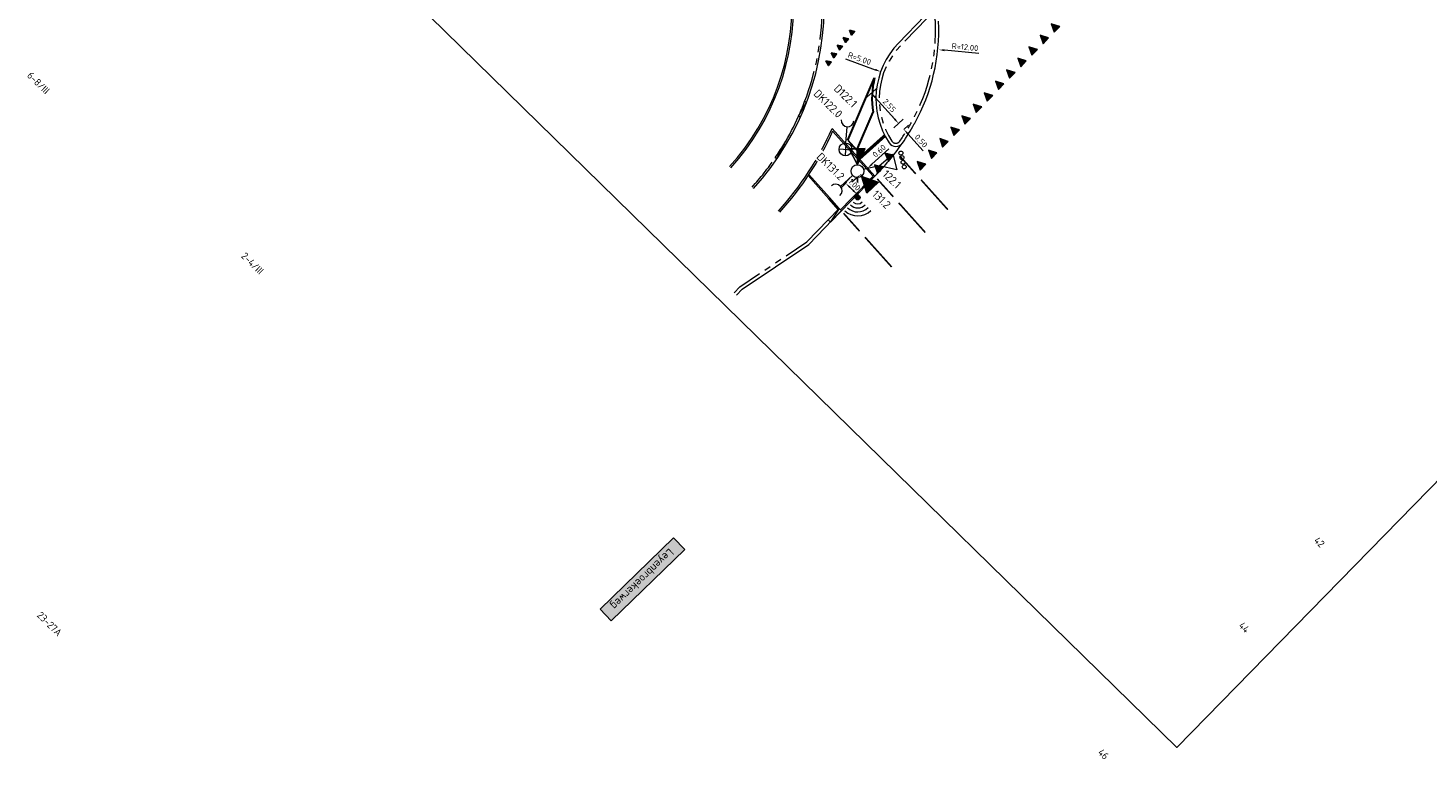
# Model space of a CAD drawing. Header units: metres. Extents: x 187485 to 190091, y 333584 to 335017.
# Tile 5 of 21: x 188958 to 189046, y 333926 to 333972. Entities that reach past the tile are written whole.
import ezdxf
from ezdxf.enums import TextEntityAlignment as Align
from ezdxf.lldxf.tags import DXFTag

# ---------------------------------------------------------------- set-up
doc = ezdxf.new("R2010")
doc.units = ezdxf.units.M
doc.linetypes.add('VH-TROTTOIRBAND_180-200', pattern=[20, 10, -2, 2, -2, 2, -2])
doc.linetypes.add('VW-5050_STREEP', pattern=[1, 0.5, -0.5])
doc.layers.get('Defpoints').update_dxf_attribs({"color": 151})
for name, color, linetype, lineweight in [('B-WE-OG-BEBOUWING-T18', 252, 'Continuous', 18), ('B-WE-OG-TOPOGRAFIE-T18', 7, 'Continuous', 18), ('B-WE-VW-MARKERING_DWARS_OVERSTEEK_KANALISATIESTREEP50_010-G', 252, 'VW-5050_STREEP', 18), ('N-WE-IW-VRI-S-200', 7, 'Continuous', 18), ('N-WE-VH-KANTOPSLUITING_ELEMENT_VERLAAGDEBAND_OENV-G', 1, 'Continuous', 15), ('N-WE-VH-KANTOPSLUITING_ELEMENT_VERLOOPBAND_OENV-G', 1, 'Continuous', 15), ('N-WE-VH-KANTOPSLUITING_OPSLUITBAND_80X200_OENV-G', 1, 'VH-OPSLUITBAND_100X200', 15), ('N-WE-VH-KANTOPSLUITING_RIJWIELPADBAND_4-12 200_OENV-G', 1, 'VH-TROTTOIRBAND_180-200', 15), ('N-WE-VH-KANTOPSLUITING_TROTTOIRBAND_180 200_OENV-G', 1, 'VH-TROTTOIRBAND_180-200', 15), ('N-WE-VH-KANTOPSLUITING_VOORKANTBAND_OENV-G', 1, 'Continuous', 15), ('N-WE-VH-KANTVERHARDING-G', 210, 'Continuous', 18), ('N-WE-VW-MARKERING_DWARS_DRIEHOEK_3030_OENV-S', 1, 'Continuous', 25), ('N-WE-VW-MARKERING_DWARS_DRIEHOEK_5050_OENV-S', 1, 'Continuous', 9), ('N-WE-VW-MARKERING_DWARS_OVERSTEEK_KANALISATIESTREEP50_010_OENV-G', 1, 'VW-5050_STREEP', 18), ('N-WE-VW-MARKERING_DWARS_STOPSTREEP_020_OENV-G', 1, 'Continuous', 18), ('N-WE-VW-VRI-M', 7, 'Continuous', 20), ('N-WE-VW-VRI-ONTRUIMINGSTIJDEN_OTTO-G', 7, 'Continuous', 25), ('N-WE-VW-VRI-SYMBOOL-G', 7, 'Continuous', 20), ('N-WE-VW-VRI_DETECTIELUS-T25', 7, 'Continuous', 30), ('N-WE-VW-VRI_DETECTIELUS_OENV-G', 3, 'Continuous', 30), ('X-XX-AL-T25', 7, 'Continuous', 25)]:
    doc.layers.add(name, color=color, linetype=linetype, lineweight=lineweight)
doc.styles.add('NLCS-ISO-M200-T18', font='NLCS-ISO.ttf', dxfattribs={"height": 0.36})
doc.styles.add('NLCS-ISO-M200-T25', font='NLCS-ISO.ttf', dxfattribs={"height": 0.5})
doc.styles.add('NLCS-ISO-M250-T18', font='NLCS-ISO.ttf', dxfattribs={"height": 0.45})
tags = doc.linetypes.add('VH-OPSLUITBAND_100X200', pattern=[16, 8, -2, 4, -2]).pattern_tags.tags
tags[10:11] = [DXFTag(74, 4), DXFTag(75, 0), DXFTag(340, '0'), DXFTag(46, 1.0), DXFTag(50, 0.0), DXFTag(44, 0.0), DXFTag(45, 0.0)]
tags[8:9] = [DXFTag(74, 4), DXFTag(75, 0), DXFTag(340, '0'), DXFTag(46, 1.0), DXFTag(50, 0.0), DXFTag(44, 0.0), DXFTag(45, 0.0)]
tags[6:7] = [DXFTag(74, 4), DXFTag(75, 0), DXFTag(340, '0'), DXFTag(46, 1.0), DXFTag(50, 0.0), DXFTag(44, 0.0), DXFTag(45, 0.0)]
tags[4:5] = [DXFTag(74, 4), DXFTag(75, 0), DXFTag(340, '0'), DXFTag(46, 1.0), DXFTag(50, 0.0), DXFTag(44, 0.0), DXFTag(45, 0.0)]
doc.dimstyles.new('NLCS-M200-T18-PIJL_L2_H2', dxfattribs={"dimscale": 0.2, "dimtxt": 2.5, "dimasz": 1.8, "dimexe": 2, "dimexo": 2, "dimgap": 0.7, "dimtad": 1, "dimzin": 0, "dimdsep": 46, "dimtxsty": 'NLCS-ISO-M200-T18', "dimcen": 0, "dimdle": 2, "dimclrd": 256, "dimclre": 256, "dimclrt": 256, "dimazin": 0, "dimtfac": 1, "dimtdec": 3, "dimtofl": 0, "dimtmove": 0, "dimatfit": 3, "dimfxl": 2, "dimfxlon": 1, "dimtfillclr": 256, "dimtolj": 1, "dimtzin": 0, "dimlwd": -1, "dimlwe": -1, "dimarcsym": 0})

# ---------------------------------------------------------------- blocks, each defined once
blk = doc.blocks.new('SVW-MARKERING_STREEP_DRIEHOEK_050_050')
h = blk.add_hatch(color=256)
h.dxf.hatch_style = 1
h.paths.add_polyline_path([(0.25, -0.5), (0.5, 0), (0, 0)])
at = {"flags": 128}
blk.add_lwpolyline([(0.25, -0.5), (0.5, 0), (0, 0)], close=True, dxfattribs=at)
blk = doc.blocks.new('SVW-MARKERING_STREEP_DRIEHOEK_030_030')
h = blk.add_hatch(color=256)
h.dxf.hatch_style = 1
h.paths.add_polyline_path([(0.15, -0.3), (0.3, 0), (0, 0)])
at = {"flags": 128}
blk.add_lwpolyline([(0.15, -0.3), (0.3, 0), (0, 0)], close=True, dxfattribs=at)
blk = doc.blocks.new('A$C223B14C5')
at = {"layer": 'N-WE-VW-VRI-SYMBOOL-G', "color": 0}
blk.add_circle((0, 0), 0.4, dxfattribs=at)
blk = doc.blocks.new('A$C43144C60')
h = blk.add_hatch(color=0)
h.dxf.hatch_style = 1
edge = h.paths.add_edge_path()
edge.add_arc((0, 0), 0.15, 0, 360)
at = {"color": 0}
blk.add_lwpolyline([(1.246, 0), (0, 0)], close=True, dxfattribs=at)
blk.add_circle((0, 0), 0.15, dxfattribs=at)
for radius in [1.15, 0.9, 0.65, 0.4]:
    blk.add_arc((0, 0), radius, 135, 225, dxfattribs=at)
blk = doc.blocks.new('SIW_VRI_MAST_DRUKKNOP_RTBFIETS_OENV-SO')
for p, q in [((0.4, 0), (-0.4, 0)), ((0, 0.4), (0, -0.4)), ((0.4, 0), (0, 0)), ((0.4, 0), (1.423, 0))]:
    blk.add_line(p, q)
blk.add_circle((0, 0), 0.4)
blk.add_arc((1.823, 0), 0.4, 90, 270)
blk = doc.blocks.new('A$C077025A7')
blk.add_hatch(color=1).paths.add_polyline_path([(-0.002, -0.001), (-1.002, 0.499), (-1.002, -0.001)])
at = {"color": 0}
for points in [[(-0.002, -0.001), (-1.002, 0.499), (-1.002, -0.001), (-0.002, -0.001), (-0.002, -0.001), (-0.002, -0.001), (-1.002, -0.001)], [(-1.002, -0.501), (-1.002, -0.001), (-1.002, -0.501), (-0.002, -0.001)]]:
    blk.add_lwpolyline(points, close=True, dxfattribs=at)
blk = doc.blocks.new('SIW-VRI_DRUKKNOP_VOET_OENV')
blk.add_line((0.4, 0), (1.43, 0))
blk.add_arc((1.83, 0), 0.4, 90, 270)
blk = doc.blocks.new('A$C76E5255F')
h = blk.add_hatch(color=0)
h.dxf.hatch_style = 1
h.paths.add_polyline_path([(0, 0.5), (1, 0), (0, -0.5)])
at = {"color": 0, "flags": 128}
blk.add_lwpolyline([(0, 0.5), (1, 0), (0, -0.5)], close=True, dxfattribs=at)
blk = doc.blocks.new('*D113')
at = {"layer": 'Defpoints', "color": 0, "transparency": 16777216}
for p in [(189010.899, 333967.784), (189009.929, 333966.915), (189011.623, 333965.024)]:
    blk.add_point(p, dxfattribs=at)
at = {"layer": 'N-WE-VW-VRI-M', "transparency": 16777216}
for p, q in [((189010.601, 333967.517), (189011.197, 333968.05)), ((189012.353, 333966.161), (189011.139, 333967.515)), ((189012.295, 333965.626), (189012.891, 333966.16))]:
    blk.add_line(p, q, dxfattribs=at)
for points in [[(189011.184, 333967.555), (189011.094, 333967.475), (189010.899, 333967.784)], [(189012.397, 333966.201), (189012.308, 333966.121), (189012.593, 333965.893)]]:
    blk.add_solid(points, dxfattribs=at)
at = {"layer": 'N-WE-VW-VRI-M', "transparency": 16777216, "insert": (189012.022, 333967.01), "char_height": 0.36, "attachment_point": 5, "rotation": 311.85969, "style": 'NLCS-ISO-M200-T18'}
blk.add_mtext('\\A1;2.55', dxfattribs=at)
blk = doc.blocks.new('*D114')
at = {"layer": 'Defpoints', "color": 0, "transparency": 16777216}
for p in [(189003.155, 333971.629), (189015.101, 333970.493)]:
    blk.add_point(p, dxfattribs=at)
at = {"layer": 'N-WE-VW-VRI-M', "transparency": 16777216}
blk.add_line((189017.602, 333970.255), (189015.46, 333970.459), dxfattribs=at)
blk.add_solid([(189015.465, 333970.519), (189015.454, 333970.399), (189015.101, 333970.493)], dxfattribs=at)
at = {"layer": 'N-WE-VW-VRI-M', "transparency": 16777216, "insert": (189016.74, 333970.659), "char_height": 0.36, "attachment_point": 5, "rotation": 354.5692, "style": 'NLCS-ISO-M200-T18'}
blk.add_mtext('\\A1;R=12.00', dxfattribs=at)
blk = doc.blocks.new('*D116')
at = {"layer": 'Defpoints', "color": 0, "transparency": 16777216}
for p in [(189010.142, 333963.033), (189010.861, 333962.336)]:
    blk.add_point(p, dxfattribs=at)
at = {"layer": 'N-WE-VW-VRI-M', "transparency": 16777216}
for p, q in [((189009.572, 333962.444), (189009.015, 333961.869)), ((189009.552, 333961.906), (189009.754, 333961.71)), ((189010.291, 333961.747), (189009.734, 333961.173))]:
    blk.add_line(p, q, dxfattribs=at)
for points in [[(189009.594, 333961.949), (189009.51, 333961.863), (189009.293, 333962.156)], [(189009.796, 333961.753), (189009.712, 333961.667), (189010.013, 333961.46)]]:
    blk.add_solid(points, dxfattribs=at)
at = {"layer": 'N-WE-VW-VRI-M', "transparency": 16777216, "insert": (189009.841, 333962.072), "char_height": 0.36, "attachment_point": 5, "rotation": 315.93001, "style": 'NLCS-ISO-M200-T18', "bg_fill": 3, "box_fill_scale": 1.1, "bg_fill_color": 256, "bg_fill_true_color": 13158600, "bg_fill_transparency": 0}
blk.add_mtext('\\A1;1.00', dxfattribs=at)
at = {"layer": 'Defpoints', "color": 0, "transparency": 16777216}
blk.add_point((189010.013, 333961.46), dxfattribs=at)
blk = doc.blocks.new('*D117')
at = {"layer": 'Defpoints', "color": 0, "transparency": 16777216}
for p in [(189011.479, 333969.125), (189016.183, 333967.429)]:
    blk.add_point(p, dxfattribs=at)
at = {"layer": 'N-WE-VW-VRI-M', "transparency": 16777216}
blk.add_line((189009.286, 333969.916), (189011.141, 333969.247), dxfattribs=at)
blk.add_solid([(189011.161, 333969.304), (189011.12, 333969.191), (189011.479, 333969.125)], dxfattribs=at)
at = {"layer": 'N-WE-VW-VRI-M', "transparency": 16777216, "insert": (189010.152, 333969.944), "char_height": 0.36, "attachment_point": 5, "rotation": 340.16583, "style": 'NLCS-ISO-M200-T18'}
blk.add_mtext('\\A1;R=5.00', dxfattribs=at)
blk = doc.blocks.new('*D119')
at = {"layer": 'Defpoints', "color": 0, "transparency": 16777216}
for p in [(189010.035, 333962.901), (189010.482, 333963.301), (189010.661, 333963.101)]:
    blk.add_point(p, dxfattribs=at)
at = {"layer": 'N-WE-VW-VRI-M', "transparency": 16777216}
for p, q in [((189010.929, 333963.342), (189011.996, 333964.297)), ((189010.214, 333962.701), (189010.481, 333962.403)), ((189010.661, 333963.101), (189010.928, 333962.803)), ((189009.946, 333962.461), (189009.678, 333962.221))]:
    blk.add_line(p, q, dxfattribs=at)
for points in [[(189009.906, 333962.505), (189009.986, 333962.416), (189010.214, 333962.701)], [(189010.889, 333963.386), (189010.969, 333963.297), (189010.661, 333963.101)]]:
    blk.add_solid(points, dxfattribs=at)
at = {"layer": 'N-WE-VW-VRI-M', "transparency": 16777216, "insert": (189011.383, 333964.178), "char_height": 0.36, "attachment_point": 5, "rotation": 41.85969, "style": 'NLCS-ISO-M200-T18'}
blk.add_mtext('\\A1;0.60', dxfattribs=at)
blk = doc.blocks.new('*D120')
at = {"layer": 'Defpoints', "color": 0, "transparency": 16777216}
for p in [(189012.489, 333965.8), (189012.593, 333965.893), (189012.823, 333965.428)]:
    blk.add_point(p, dxfattribs=at)
at = {"layer": 'N-WE-VW-VRI-M', "transparency": 16777216}
for p, q in [((189012.353, 333966.161), (189012.112, 333966.429)), ((189012.593, 333965.893), (189012.891, 333966.16)), ((189012.926, 333965.52), (189013.224, 333965.787)), ((189013.167, 333965.252), (189014.122, 333964.186))]:
    blk.add_line(p, q, dxfattribs=at)
for points in [[(189012.397, 333966.201), (189012.308, 333966.121), (189012.593, 333965.893)], [(189013.211, 333965.292), (189013.122, 333965.212), (189012.926, 333965.52)]]:
    blk.add_solid(points, dxfattribs=at)
at = {"layer": 'N-WE-VW-VRI-M', "transparency": 16777216, "insert": (189014.003, 333964.799), "char_height": 0.36, "attachment_point": 5, "rotation": 311.85969, "style": 'NLCS-ISO-M200-T18'}
blk.add_mtext('\\A1;0.50', dxfattribs=at)
blk = doc.blocks.new('A$C37D20497')
at = {"layer": 'N-WE-VW-VRI-SYMBOOL-G'}
blk.add_lwpolyline([(-1.003, 0), (-2.003, -0.5), (-2.003, 0.5), (-1.003, 0), (0, 0)], dxfattribs=at)
for centre in [(-2.503, 0.433), (-2.503, 0.138), (-2.503, -0.166), (-2.503, -0.451)]:
    blk.add_circle(centre, 0.125, dxfattribs=at)

msp = doc.modelspace()

# ---------------------------------------------------------------- linework, layer by layer
at = {"layer": 'B-WE-VW-MARKERING_DWARS_OVERSTEEK_KANALISATIESTREEP50_010-G', "const_width": 0.1, "flags": 128}
for points in [[(189015.667, 333960.512), (189013.998, 333962.374)], [(189014.265, 333959.079), (189012.597, 333960.941)], [(189012.164, 333956.929), (189010.495, 333958.791)]]:
    msp.add_lwpolyline(points, dxfattribs=at)
at = {"layer": 'N-WE-VH-KANTOPSLUITING_ELEMENT_VERLAAGDEBAND_OENV-G', "ltscale": 0.2}
msp.add_arc((188990.957, 333973.273), 16.88, 328.98544, 335.7368, dxfattribs=at)
at = {"layer": 'N-WE-VH-KANTOPSLUITING_ELEMENT_VERLOOPBAND_OENV-G'}
for p, q in [((189006.346, 333966.336), (189006.839, 333967.21)), ((189006.839, 333967.21), (189006.727, 333967.253)), ((189006.456, 333966.287), (189006.346, 333966.336)), ((189004.987, 333963.672), (189005.424, 333964.575)), ((189005.527, 333964.514), (189005.424, 333964.575)), ((189004.987, 333963.672), (189004.888, 333963.74))]:
    msp.add_line(p, q, dxfattribs=at)
at = {"layer": 'N-WE-VH-KANTOPSLUITING_ELEMENT_VERLOOPBAND_OENV-G', "flags": 128}
for points in [[(189009.029, 333960.444), (189008.333, 333959.725), (189008.19, 333959.864), (189008.888, 333960.585)], [(189008.888, 333960.585), (189008.331, 333959.723)], [(189008.888, 333960.585), (189009.029, 333960.444)]]:
    msp.add_lwpolyline(points, dxfattribs=at)
at = {"layer": 'N-WE-VH-KANTOPSLUITING_ELEMENT_VERLOOPBAND_OENV-G', "ltscale": 0.2}
for start, end in [(335.7368, 339.10577), (325.61478, 328.98544)]:
    msp.add_arc((188990.957, 333973.273), 16.88, start, end, dxfattribs=at)
at = {"layer": 'N-WE-VH-KANTOPSLUITING_OPSLUITBAND_80X200_OENV-G', "ltscale": 0.2, "flags": 128}
msp.add_lwpolyline([(189008.888, 333960.585), (189008.3, 333961.241), (189006.988, 333962.706)], dxfattribs=at)
at = {"layer": 'N-WE-VH-KANTOPSLUITING_OPSLUITBAND_80X200_OENV-G', "ltscale": 0.2}
msp.add_arc((188990.957, 333973.273), 15.08, 317.72017, 45.63148, dxfattribs=at)
at = {"layer": 'N-WE-VH-KANTOPSLUITING_RIJWIELPADBAND_4-12 200_OENV-G', "ltscale": 0.2}
for start, end in [(339.10577, 359.09466), (317.72017, 325.61478)]:
    msp.add_arc((188990.957, 333973.273), 16.88, start, end, dxfattribs=at)
at = {"layer": 'N-WE-VH-KANTOPSLUITING_TROTTOIRBAND_180 200_OENV-G', "ltscale": 0.2, "flags": 128}
msp.add_lwpolyline([(189014.379, 333972.462), (189012.738, 333970.772, 0.35172), (189012.174, 333964.789, 0.531905), (189012.671, 333964.784, 0.023423), (189013.404, 333965.96, 0.140004), (189014.894, 333972.267, 0.656924)], format="xyb", close=True, dxfattribs=at)
for points in [[(189008.19, 333959.864), (189008.888, 333960.585)], [(189006.864, 333958.494), (189008.19, 333959.864)], [(189002.324, 333955.321), (189002.689, 333955.692), (189006.864, 333958.494)]]:
    msp.add_lwpolyline(points, dxfattribs=at)
at = {"layer": 'N-WE-VH-KANTOPSLUITING_VOORKANTBAND_OENV-G'}
for p, q in [((189014.236, 333972.602), (189012.595, 333970.911)), ((189011.113, 333962.597), (189008.44, 333965.58)), ((189009.029, 333960.444), (189011.113, 333962.597))]:
    msp.add_line(p, q, dxfattribs=at)
for points in [[(189008.832, 333960.528), (189008.244, 333961.183), (189006.942, 333962.637)], [(189002.467, 333955.18), (189002.818, 333955.537), (189006.993, 333958.34), (189008.973, 333960.386)]]:
    msp.add_lwpolyline(points, dxfattribs=at)
for centre, radius, start, end in [((188990.957, 333973.273), 17, 317.72017, 45.63148), ((188990.957, 333973.273), 14.98, 317.72017, 45.63148), ((189003.107, 333971.723), 12, 330.76512, 2.64438), ((189016.183, 333967.429), 5, 135.8519, 213.36299), ((188990.957, 333973.273), 19.1, 317.72017, 336.25014), ((189000.489, 333973.188), 15, 325.39794, 330.76512), ((189012.424, 333964.954), 0.5, 213.36299, 325.39794)]:
    msp.add_arc(centre, radius, start, end, dxfattribs=at)
at = {"layer": 'N-WE-VH-KANTVERHARDING-G'}
msp.add_arc((189000.489, 333973.188), 15, 315.08863, 325.39794, dxfattribs=at)
at = {"layer": 'N-WE-VW-MARKERING_DWARS_OVERSTEEK_KANALISATIESTREEP50_010_OENV-G', "const_width": 0.1, "flags": 128}
for points in [[(189013.665, 333962.746), (189012.664, 333963.863)], [(189012.263, 333961.313), (189011.262, 333962.43)], [(189010.162, 333959.163), (189009.161, 333960.28)]]:
    msp.add_lwpolyline(points, dxfattribs=at)
at = {"layer": 'N-WE-VW-MARKERING_DWARS_STOPSTREEP_020_OENV-G', "const_width": 0.2, "flags": 128}
msp.add_lwpolyline([(189010.134, 333963.69), (189011.742, 333965.131)], dxfattribs=at)
at = {"layer": 'N-WE-VW-VRI-ONTRUIMINGSTIJDEN_OTTO-G', "color": 253}
msp.add_lwpolyline([(188977.467, 333978.304), (189029.98, 333926.935), (189083.689, 333981.841), (189031.176, 334033.21)], close=True, dxfattribs=at)
at = {"layer": 'N-WE-VW-VRI_DETECTIELUS_OENV-G'}
msp.add_line((189009.434, 333964.845), (189009.986, 333964.229), dxfattribs=at)
at = {"layer": 'N-WE-VW-VRI_DETECTIELUS_OENV-G', "flags": 128}
for points in [[(189009.434, 333964.845), (189011.1, 333968.743)], [(189009.986, 333964.229), (189010.999, 333966.598)]]:
    msp.add_lwpolyline(points, dxfattribs=at)
at = {"layer": 'N-WE-VW-VRI_DETECTIELUS_OENV-G'}
msp.add_arc((189016.183, 333967.429), 5.25, 165.50518, 189.10407, dxfattribs=at)

# ---------------------------------------------------------------- block references
at = {"layer": 'N-WE-IW-VRI-S-200'}
for name, p, rotation in [('SIW_VRI_MAST_DRUKKNOP_RTBFIETS_OENV-SO', (189009.28, 333964.268), 85.92465496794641), ('A$C223B14C5', (189010.025, 333962.912), 23.70300552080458), ('SIW-VRI_DRUKKNOP_VOET_OENV', (189010.025, 333962.912), 221.8596940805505), ('A$C43144C60', (189010.043, 333961.267), 90.64819180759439)]:
    msp.add_blockref(name, p, dxfattribs=dict(at, rotation=rotation))
at = {"layer": 'N-WE-VW-MARKERING_DWARS_DRIEHOEK_3030_OENV-S'}
for p, rotation in [((189009.462, 333971.183), 230.7317964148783), ((189009.852, 333971.639), 229.0129230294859), ((189009.086, 333970.715), 232.4506698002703), ((189008.378, 333969.747), 235.8884165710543), ((189008.725, 333970.236), 234.1695431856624)]:
    msp.add_blockref('SVW-MARKERING_STREEP_DRIEHOEK_030_030', p, dxfattribs=dict(at, rotation=rotation))
at = {"layer": 'N-WE-VW-MARKERING_DWARS_DRIEHOEK_5050_OENV-S'}
for p, rotation in [((189022.66, 333971.947), 225.8399013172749), ((189021.964, 333971.229), 225.8399013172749), ((189021.267, 333970.512), 225.8399013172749), ((189020.57, 333969.794), 225.8399013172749), ((189019.177, 333968.36), 225.8399013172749), ((189019.874, 333969.077), 225.8399013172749), ((189018.48, 333967.642), 225.8399013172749), ((189017.784, 333966.925), 225.8399013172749), ((189017.087, 333966.207), 225.8399013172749), ((189016.39, 333965.49), 225.8399013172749), ((189014.994, 333964.058), 225.8399013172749), ((189015.694, 333964.773), 225.8399013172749), ((189011.628, 333963.142), 226.9930365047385), ((189012.272, 333963.905), 230.8092662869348), ((189014.295, 333963.343), 225.8399013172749)]:
    msp.add_blockref('SVW-MARKERING_STREEP_DRIEHOEK_050_050', p, dxfattribs=dict(at, rotation=rotation))

# ---------------------------------------------------------------- texts
at = {"layer": 'B-WE-OG-BEBOUWING-T18', "style": 'NLCS-ISO-M250-T18'}
for s, p in [('6-8/III', (188958.875, 333968.421)), ('2-4/III', (188972.247, 333957.159)), ('42', (189038.875, 333939.755)), ('23-27A', (188959.568, 333934.653)), ('44', (189034.177, 333934.429)), ('46', (189025.389, 333926.516))]:
    msp.add_text(s, height=0.45, rotation=315.63, dxfattribs=at).set_placement(p, align=Align.MIDDLE)
at = {"layer": 'B-WE-OG-TOPOGRAFIE-T18', "insert": (188996.769, 333937.25), "char_height": 0.5, "width": 5.89823, "attachment_point": 2, "rotation": 224.04122, "style": 'NLCS-ISO-M200-T25', "bg_fill": 17, "box_fill_scale": 1.5, "bg_fill_color": 256, "bg_fill_true_color": 14737364, "bg_fill_transparency": 0}
msp.add_mtext('Leyenbroekerweg', dxfattribs=at)
at = {"layer": 'X-XX-AL-T25', "style": 'NLCS-ISO-M200-T25'}
for s, p in [('122.1', (189012.35, 333962.582)), ('131.2', (189011.7, 333961.329))]:
    msp.add_text(s, height=0.5, rotation=315.63089, dxfattribs=at).set_placement(p, align=Align.TOP_CENTER)

# ---------------------------------------------------------------- dimensions: what is measured, and where the dimension line sits
at = {"layer": 'N-WE-VW-VRI-M'}
dim = msp.add_radius_dim(center=(189003.155, 333971.629), mpoint=(189015.101, 333970.493), dimstyle='NLCS-M200-T18-PIJL_L2_H2', override={"dimpost": 'R=<>'}, dxfattribs=at)
dim.commit()
dim.dimension.update_dxf_attribs({"geometry": '*D114', "text_midpoint": (189016.74, 333970.659)})
dim = msp.add_linear_dim(base=(189012.593, 333965.893), p1=(189012.823, 333965.428), p2=(189012.489, 333965.8), angle=131.85969, dimstyle='NLCS-M200-T18-PIJL_L2_H2', dxfattribs=at)
dim.commit()
dim.dimension.update_dxf_attribs({"geometry": '*D120', "text_midpoint": (189013.765, 333964.585), "dimtype": 161})

# ---------------------------------------------------------------- next in the draw order: texts
at = {"layer": 'N-WE-VW-VRI_DETECTIELUS-T25', "insert": (189008.861, 333968.373), "char_height": 0.5, "width": 1.46908, "attachment_point": 1, "rotation": 315.63089, "style": 'NLCS-ISO-M200-T25', "bg_fill": 3, "box_fill_scale": 1.2, "bg_fill_color": 256, "bg_fill_transparency": 0}
msp.add_mtext('D122.1', dxfattribs=at)

# ---------------------------------------------------------------- next in the draw order: dimensions: what is measured, and where the dimension line sits
at = {"layer": 'N-WE-VW-VRI-M'}
dim = msp.add_linear_dim(base=(189010.013, 333961.46), p1=(189010.142, 333963.033), p2=(189010.861, 333962.336), angle=315.93001, dimstyle='NLCS-M200-T18-PIJL_L2_H2', override={"dimtfill": 1}, dxfattribs=at)
dim.commit()
dim.dimension.update_dxf_attribs({"geometry": '*D116', "text_midpoint": (189009.618, 333961.842), "dimtype": 161})

# ---------------------------------------------------------------- next in the draw order: linework, layer by layer
at = {"layer": 'N-WE-VH-KANTOPSLUITING_OPSLUITBAND_80X200_OENV-G', "ltscale": 0.2, "flags": 128}
msp.add_lwpolyline([(189008.971, 333960.499), (189011.004, 333962.599), (189008.477, 333965.419, -0.079286), (189005.163, 333960.356)], format="xyb", dxfattribs=at)

# ---------------------------------------------------------------- next in the draw order: block references
at = {"layer": 'N-WE-IW-VRI-S-200'}
for name, p, rotation in [('A$C077025A7', (189010.02, 333963.312), 270.6481918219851), ('A$C76E5255F', (189010.967, 333961.878), 133.1792719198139)]:
    msp.add_blockref(name, p, dxfattribs=dict(at, rotation=rotation))
at = {"layer": 'N-WE-VW-VRI-SYMBOOL-G', "rotation": 193.7763715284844}
msp.add_blockref('A$C37D20497', (189010.413, 333963.007), dxfattribs=at)

# ---------------------------------------------------------------- next in the draw order: texts
at = {"layer": 'X-XX-AL-T25', "insert": (189008.369, 333967.306), "char_height": 0.5, "width": 0.92113, "attachment_point": 2, "rotation": 315.63089, "style": 'NLCS-ISO-M200-T25', "bg_fill": 3, "box_fill_scale": 1.2, "bg_fill_color": 256, "bg_fill_transparency": 0}
msp.add_mtext('DK122.0', dxfattribs=at)

# ---------------------------------------------------------------- next in the draw order: dimensions: what is measured, and where the dimension line sits
at = {"layer": 'N-WE-VW-VRI-M'}
dim = msp.add_linear_dim(base=(189010.899, 333967.784), p1=(189011.623, 333965.024), p2=(189009.929, 333966.915), angle=131.85969, text='2.55', dimstyle='NLCS-M200-T18-PIJL_L2_H2', dxfattribs=at)
dim.commit()
dim.dimension.update_dxf_attribs({"geometry": '*D113', "text_midpoint": (189011.783, 333966.796), "dimtype": 161})

# ---------------------------------------------------------------- next in the draw order: texts
at = {"layer": 'X-XX-AL-T25', "insert": (189008.524, 333963.385), "char_height": 0.5, "width": 2.1608, "attachment_point": 2, "rotation": 315.63089, "style": 'NLCS-ISO-M200-T25', "bg_fill": 3, "box_fill_scale": 1.2, "bg_fill_color": 256, "bg_fill_transparency": 0}
msp.add_mtext('DK131.2', dxfattribs=at)

# ---------------------------------------------------------------- next in the draw order: dimensions: what is measured, and where the dimension line sits
at = {"layer": 'N-WE-VW-VRI-M'}
dim = msp.add_radius_dim(center=(189016.183, 333967.429), mpoint=(189011.479, 333969.125), dimstyle='NLCS-M200-T18-PIJL_L2_H2', override={"dimpost": 'R=<>'}, dxfattribs=at)
dim.commit()
dim.dimension.update_dxf_attribs({"geometry": '*D117', "text_midpoint": (189010.044, 333969.643)})

# ---------------------------------------------------------------- next in the draw order: dimensions: what is measured, and where the dimension line sits
dim = msp.add_aligned_dim(p1=(189010.035, 333962.901), p2=(189010.482, 333963.301), distance=-0.268, dimstyle='NLCS-M200-T18-PIJL_L2_H2', dxfattribs=at)
dim.commit()
dim.dimension.update_dxf_attribs({"geometry": '*D119', "text_midpoint": (189011.383, 333964.178)})

doc.saveas('drawing.dxf')
